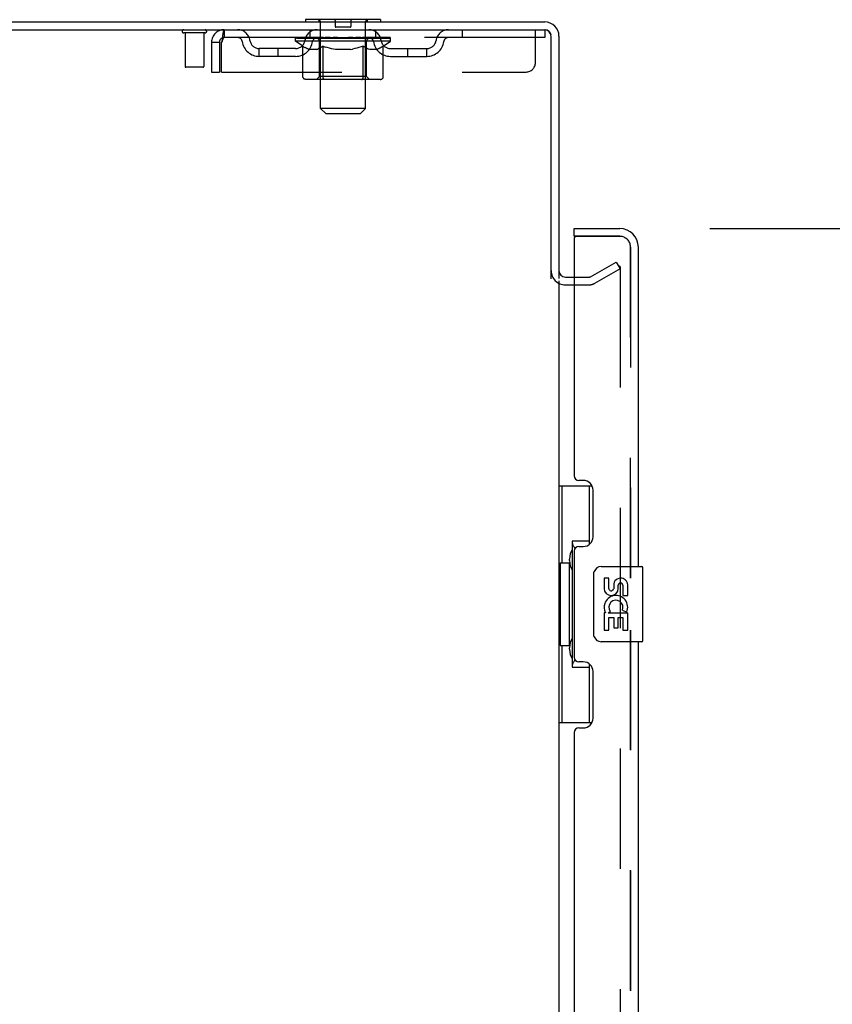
# Model space of a CAD drawing. Header units: inches. Extents: x 0 to 291, y 0 to 188.
# Tile 8 of 26: x 25 to 36, y 124 to 137. Entities that reach past the tile are written whole.
import ezdxf

# ---------------------------------------------------------------- set-up
doc = ezdxf.new("R2010")
doc.units = ezdxf.units.IN
doc.header["$LTSCALE"] = 16.01262
doc.header["$MEASUREMENT"] = 0
doc.linetypes.add('HIDDEN', pattern=[0.2, 0.1, -0.1])
doc.layers.get('0').update_dxf_attribs({"linetype": 'CONTINUOUS'})
for name, color, linetype in [('DEFAULT_2', 8, 'HIDDEN'), ('DIMENSIONS', 7, 'CONTINUOUS'), ('MASTER_DOOR_ASSEMBLY', 7, 'CONTINUOUS'), ('SLAVE_DOOR_ASSEMBLY', 7, 'CONTINUOUS')]:
    doc.layers.add(name, color=color, linetype=linetype)
doc.styles.get("Standard").update_dxf_attribs({"font": 'arial.ttf'})
doc.dimstyles.new('DIMSTYLE_1', dxfattribs={"dimtxt": 1.284435, "dimasz": 1.71258, "dimexe": 0.09, "dimexo": 0.07, "dimgap": 0.0375, "dimtad": 0, "dimtih": 1, "dimtoh": 1, "dimzin": 4, "dimdsep": 46, "dimtxsty": 'Standard', "dimblk": '_FILLED', "dimblk1": '_FILLED', "dimblk2": '_FILLED', "dimcen": 0.09, "dimadec": 3, "dimazin": 1, "dimtfac": 1, "dimtdec": 3, "dimtofl": 0, "dimtmove": 0, "dimatfit": 3, "dimldrblk": '_FILLED', "dimfxl": 0, "dimtolj": 1, "dimtzin": 4, "dimarcsym": 0})

# ---------------------------------------------------------------- blocks, each defined once
blk = doc.blocks.new('_FILLED')
at = {"color": 0, "linetype": 'ByBlock'}
blk.add_solid([(0, 0), (-1, 0.2), (-1, -0.2)], dxfattribs=at)
blk = doc.blocks.new('*D7')
at = {"layer": 'DIMENSIONS', "color": 2, "linetype": 'Continuous'}
for p, q in [((34.178, 133.957), (41.251, 133.957)), ((39.709, 133.957), (39.709, 99.1)), ((39.709, 59.457), (39.709, 94.605)), ((34.178, 59.457), (41.251, 59.457))]:
    blk.add_line(p, q, dxfattribs=at)
at = {"layer": 'DIMENSIONS', "color": 2, "linetype": 'Continuous', "xscale": 1.7125797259, "yscale": 1.7125797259, "zscale": 1.7125797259}
for p, rotation in [((39.709, 133.957), 90), ((39.709, 59.457), 270)]:
    blk.add_blockref('_FILLED', p, dxfattribs=dict(at, rotation=rotation))
at = {"layer": 'DIMENSIONS', "color": 2, "linetype": 'Continuous', "insert": (39.709, 98.458), "char_height": 1.2844, "width": 6.57019, "attachment_point": 2, "line_spacing_factor": 0.9}
blk.add_mtext('74.50\\PDOORS', dxfattribs=at)

msp = doc.modelspace()

# ---------------------------------------------------------------- linework, layer by layer
at = {"color": 3, "linetype": 'Continuous'}
for p, q in [((14.22, 136.707), (31.979, 136.707)), ((14.168, 136.603), (31.974, 136.603)), ((32.064, 133.289), (32.064, 136.513)), ((32.168, 136.518), (32.168, 133.29)), ((32.253, 133.311), (32.372, 133.311)), ((32.168, 133.259), (32.168, 60.155))]:
    msp.add_line(p, q, dxfattribs=at)
at = {"color": 7, "linetype": 'Continuous'}
for p, q in [((28.793, 136.737), (28.793, 136.707)), ((29.793, 136.737), (28.793, 136.737)), ((29.793, 136.737), (29.793, 136.707))]:
    msp.add_line(p, q, dxfattribs=at)
at = {"color": 3, "linetype": 'Continuous'}
for centre, radius, start, end in [((31.979, 136.518), 0.189, 0, 90), ((31.974, 136.513), 0.09, 0, 90), ((32.253, 133.396), 0.085, 180, 270)]:
    msp.add_arc(centre, radius, start, end, dxfattribs=at)
at = {"color": 7, "linetype": 'Continuous'}
msp.add_arc((31.979, 136.518), 0.085, 7.5, 82.5, dxfattribs=at)
at = {"layer": 'DEFAULT_2', "color": 8, "linetype": 'HIDDEN'}
for p, q in [((28.973, 136.737), (28.973, 136.707)), ((28.993, 135.556), (28.993, 136.707)), ((29.188, 136.727), (29.188, 136.647)), ((29.398, 136.727), (29.398, 136.647)), ((29.593, 135.556), (29.593, 136.707)), ((29.613, 136.737), (29.613, 136.707)), ((27.71, 136.603), (27.71, 136.499)), ((28.855, 136.499), (28.855, 136.603)), ((29.388, 136.637), (29.198, 136.637)), ((29.73, 136.499), (29.73, 136.603)), ((30.88, 136.603), (30.88, 136.499)), ((31.855, 136.165), (31.855, 136.603)), ((31.974, 136.603), (31.98, 136.603)), ((31.98, 136.603), (31.98, 136.499)), ((27.456, 136.56), (27.172, 136.56)), ((27.19, 136.56), (27.19, 136.113)), ((27.438, 136.56), (27.438, 136.113)), ((31.98, 136.499), (27.71, 136.499)), ((28.66, 136.452), (28.66, 136.499)), ((28.759, 136.382), (28.66, 136.452)), ((29.926, 136.452), (28.66, 136.452)), ((28.669, 136.492), (28.669, 136.499)), ((28.678, 136.489), (28.678, 136.492)), ((28.678, 136.489), (29.908, 136.489)), ((28.687, 136.489), (28.687, 136.492)), ((28.688, 136.489), (28.688, 136.492)), ((28.698, 136.492), (28.698, 136.499)), ((28.714, 136.489), (28.714, 136.492)), ((28.716, 136.489), (28.716, 136.492)), ((28.745, 136.492), (28.745, 136.499)), ((28.759, 136.489), (28.759, 136.492)), ((28.762, 136.489), (28.762, 136.492)), ((28.966, 136.492), (28.765, 136.492)), ((28.808, 136.492), (28.808, 136.499)), ((28.809, 136.489), (28.809, 136.492)), ((28.81, 136.489), (28.81, 136.492)), ((28.813, 136.489), (28.813, 136.492)), ((28.82, 136.489), (28.82, 136.492)), ((28.82, 136.489), (28.82, 136.492)), ((28.824, 136.489), (28.824, 136.492)), ((28.827, 136.489), (28.827, 136.493)), ((28.831, 136.489), (28.831, 136.492)), ((28.846, 136.489), (28.846, 136.492)), ((28.864, 136.489), (28.864, 136.494)), ((28.864, 136.489), (28.864, 136.492)), ((28.884, 136.489), (28.884, 136.492)), ((28.886, 136.492), (28.886, 136.499)), ((28.896, 136.489), (28.896, 136.492)), ((28.9, 136.489), (28.9, 136.492)), ((28.909, 136.489), (28.909, 136.492)), ((28.92, 136.489), (28.92, 136.496)), ((28.936, 136.489), (28.936, 136.492)), ((28.939, 136.489), (28.939, 136.492)), ((28.966, 136.489), (28.966, 136.492)), ((29.033, 136.492), (28.971, 136.492)), ((28.976, 136.492), (28.976, 136.499)), ((28.98, 135.98), (28.98, 136.449)), ((28.983, 136.489), (28.983, 136.492)), ((28.988, 136.489), (28.988, 136.492)), ((28.994, 136.489), (28.994, 136.497)), ((28.998, 136.489), (28.998, 136.492)), ((29.009, 136.489), (29.009, 136.492)), ((29.033, 136.489), (29.033, 136.492)), ((29.108, 136.492), (29.049, 136.492)), ((29.069, 136.489), (29.069, 136.492)), ((29.076, 136.492), (29.076, 136.499)), ((29.08, 136.489), (29.08, 136.492)), ((29.083, 136.489), (29.083, 136.498)), ((29.085, 136.489), (29.085, 136.492)), ((29.093, 136.489), (29.093, 136.492)), ((29.108, 136.489), (29.108, 136.492)), ((29.188, 136.492), (29.134, 136.492)), ((29.147, 136.489), (29.147, 136.492)), ((29.179, 136.492), (29.293, 136.499)), ((29.183, 136.492), (29.183, 136.499)), ((29.184, 136.498), (29.183, 136.499)), ((29.184, 136.492), (29.184, 136.498)), ((29.184, 136.489), (29.184, 136.492)), ((29.187, 136.489), (29.187, 136.492)), ((29.188, 136.489), (29.188, 136.492)), ((29.189, 136.489), (29.189, 136.492)), ((29.272, 136.492), (29.224, 136.492)), ((29.229, 136.489), (29.229, 136.492)), ((29.272, 136.489), (29.272, 136.492)), ((29.29, 136.492), (29.29, 136.492)), ((29.29, 136.489), (29.29, 136.492)), ((29.29, 136.489), (29.29, 136.492)), ((29.293, 136.492), (29.293, 136.499)), ((29.293, 136.499), (29.407, 136.492)), ((29.296, 136.489), (29.296, 136.492)), ((29.296, 136.489), (29.296, 136.492)), ((29.296, 136.492), (29.296, 136.492)), ((29.314, 136.489), (29.314, 136.492)), ((29.314, 136.492), (29.362, 136.492)), ((29.356, 136.489), (29.356, 136.492)), ((29.397, 136.489), (29.397, 136.492)), ((29.398, 136.489), (29.398, 136.492)), ((29.398, 136.492), (29.452, 136.492)), ((29.399, 136.489), (29.399, 136.492)), ((29.402, 136.498), (29.403, 136.499)), ((29.402, 136.492), (29.402, 136.498)), ((29.402, 136.489), (29.402, 136.492)), ((29.403, 136.492), (29.403, 136.499)), ((29.439, 136.489), (29.439, 136.492)), ((29.478, 136.489), (29.478, 136.492)), ((29.478, 136.492), (29.537, 136.492)), ((29.493, 136.489), (29.493, 136.492)), ((29.501, 136.489), (29.501, 136.492)), ((29.503, 136.489), (29.503, 136.498)), ((29.506, 136.489), (29.506, 136.492)), ((29.51, 136.492), (29.51, 136.499)), ((29.517, 136.489), (29.517, 136.492)), ((29.553, 136.489), (29.553, 136.492)), ((29.553, 136.492), (29.615, 136.492)), ((29.577, 136.489), (29.577, 136.492)), ((29.588, 136.489), (29.588, 136.492)), ((29.592, 136.489), (29.592, 136.497)), ((29.598, 136.489), (29.598, 136.492)), ((29.603, 136.489), (29.603, 136.492)), ((29.606, 135.98), (29.606, 136.449)), ((29.61, 136.492), (29.61, 136.499)), ((29.62, 136.489), (29.62, 136.492)), ((29.62, 136.492), (29.926, 136.492)), ((29.647, 136.489), (29.647, 136.492)), ((29.65, 136.489), (29.65, 136.492)), ((29.666, 136.489), (29.666, 136.496)), ((29.677, 136.489), (29.677, 136.492)), ((29.686, 136.489), (29.686, 136.492)), ((29.69, 136.489), (29.69, 136.492)), ((29.7, 136.492), (29.7, 136.499)), ((29.701, 136.489), (29.701, 136.492)), ((29.722, 136.489), (29.722, 136.494)), ((29.722, 136.489), (29.722, 136.492)), ((29.74, 136.489), (29.74, 136.492)), ((29.755, 136.489), (29.755, 136.492)), ((29.759, 136.489), (29.759, 136.493)), ((29.762, 136.489), (29.762, 136.492)), ((29.766, 136.489), (29.766, 136.492)), ((29.766, 136.489), (29.766, 136.492)), ((29.773, 136.489), (29.773, 136.492)), ((29.776, 136.489), (29.776, 136.492)), ((29.777, 136.489), (29.777, 136.492)), ((29.778, 136.492), (29.778, 136.499)), ((29.805, 136.495), (29.925, 136.496)), ((29.805, 136.492), (29.805, 136.495)), ((29.824, 136.489), (29.824, 136.492)), ((29.827, 136.489), (29.827, 136.492)), ((29.829, 136.384), (29.926, 136.452)), ((29.841, 136.492), (29.841, 136.499)), ((29.87, 136.489), (29.87, 136.492)), ((29.872, 136.489), (29.872, 136.492)), ((29.888, 136.492), (29.888, 136.499)), ((29.898, 136.489), (29.898, 136.492)), ((29.899, 136.489), (29.899, 136.492)), ((29.908, 136.489), (29.908, 136.492)), ((29.917, 136.492), (29.917, 136.499)), ((29.925, 136.492), (29.925, 136.496)), ((29.926, 136.452), (29.926, 136.492)), ((27.543, 136.436), (27.543, 136.04)), ((27.543, 136.436), (27.647, 136.436)), ((27.647, 136.436), (27.647, 136.04)), ((27.677, 136.04), (27.677, 136.436)), ((28.178, 136.248), (28.178, 136.352)), ((28.661, 136.352), (28.178, 136.352)), ((28.428, 136.248), (28.428, 136.352)), ((28.759, 135.977), (28.759, 136.382)), ((28.759, 136.382), (28.773, 136.373)), ((28.787, 136.364), (28.773, 136.373)), ((28.8, 136.357), (28.787, 136.365)), ((28.814, 136.35), (28.8, 136.357)), ((28.827, 136.345), (28.814, 136.351)), ((28.841, 136.34), (28.827, 136.345)), ((28.944, 136.34), (28.841, 136.34)), ((28.944, 136.34), (28.958, 136.345)), ((28.972, 136.351), (28.958, 136.345)), ((28.985, 136.357), (28.971, 136.351)), ((28.999, 136.365), (28.985, 136.357)), ((29.013, 136.373), (28.999, 136.365)), ((29.027, 136.383), (29.012, 136.373)), ((29.027, 135.977), (29.027, 136.383)), ((29.027, 136.383), (29.055, 136.373)), ((29.084, 136.365), (29.055, 136.373)), ((29.112, 136.357), (29.083, 136.365)), ((29.139, 136.35), (29.111, 136.357)), ((29.167, 136.345), (29.139, 136.35)), ((29.194, 136.34), (29.166, 136.345)), ((29.392, 136.34), (29.194, 136.34)), ((29.392, 136.34), (29.42, 136.345)), ((29.448, 136.351), (29.42, 136.345)), ((29.476, 136.357), (29.448, 136.351)), ((29.504, 136.365), (29.476, 136.357)), ((29.533, 136.374), (29.504, 136.365)), ((29.562, 136.384), (29.533, 136.374)), ((29.562, 135.977), (29.562, 136.384)), ((29.562, 136.384), (29.577, 136.374)), ((29.591, 136.365), (29.577, 136.374)), ((29.606, 136.357), (29.591, 136.365)), ((29.62, 136.35), (29.606, 136.357)), ((29.634, 136.345), (29.62, 136.35)), ((29.648, 136.34), (29.634, 136.345)), ((29.742, 136.34), (29.648, 136.34)), ((29.742, 136.34), (29.757, 136.345)), ((29.771, 136.351), (29.756, 136.345)), ((29.785, 136.357), (29.771, 136.35)), ((29.8, 136.365), (29.785, 136.357)), ((29.815, 136.374), (29.8, 136.365)), ((29.829, 136.384), (29.814, 136.374)), ((29.829, 135.977), (29.829, 136.384)), ((29.925, 136.352), (30.408, 136.352)), ((30.158, 136.248), (30.158, 136.352)), ((30.408, 136.248), (30.408, 136.352)), ((28.661, 136.248), (28.178, 136.248)), ((29.925, 136.248), (30.408, 136.248)), ((27.428, 136.103), (27.2, 136.103)), ((27.543, 136.04), (27.647, 136.04)), ((27.677, 136.04), (31.73, 136.04)), ((29.787, 135.94), (28.802, 135.94)), ((28.98, 135.98), (28.94, 135.94)), ((29.606, 135.98), (28.98, 135.98)), ((29.03, 135.958), (29.029, 135.962)), ((29.032, 135.954), (29.03, 135.958)), ((29.038, 135.945), (29.036, 135.947)), ((29.043, 135.941), (29.04, 135.943)), ((29.045, 135.941), (29.043, 135.941)), ((29.048, 135.94), (29.045, 135.941)), ((29.606, 135.98), (29.646, 135.94)), ((29.062, 135.487), (28.993, 135.556)), ((29.593, 135.556), (28.993, 135.556)), ((29.524, 135.487), (29.593, 135.556)), ((29.062, 135.487), (29.524, 135.487)), ((32.589, 133.315), (32.929, 133.511)), ((32.929, 133.511), (32.981, 133.421)), ((32.981, 133.441), (32.981, 59.972)), ((32.372, 133.311), (32.572, 133.311)), ((32.981, 133.421), (32.641, 133.225)), ((32.253, 133.207), (32.572, 133.207))]:
    msp.add_line(p, q, dxfattribs=at)
for points in [[(27.71, 136.603), (27.708, 136.602), (27.705, 136.598), (27.703, 136.593), (27.701, 136.586), (27.698, 136.577), (27.696, 136.566), (27.693, 136.554), (27.691, 136.54), (27.689, 136.524), (27.686, 136.508), (27.684, 136.491), (27.682, 136.473), (27.679, 136.454), (27.677, 136.436)], [(27.71, 136.499), (27.708, 136.498), (27.705, 136.497), (27.703, 136.495), (27.701, 136.492), (27.698, 136.489), (27.696, 136.485), (27.693, 136.48), (27.691, 136.475), (27.689, 136.469), (27.686, 136.463), (27.684, 136.456), (27.682, 136.45), (27.677, 136.436)], [(28.802, 135.94), (28.797, 135.941), (28.792, 135.941), (28.787, 135.943), (28.782, 135.945), (28.777, 135.947), (28.773, 135.95), (28.769, 135.954), (28.766, 135.958), (28.763, 135.962), (28.761, 135.967), (28.759, 135.972), (28.759, 135.977)], [(29.027, 135.967), (29.027, 135.972), (29.027, 135.977)], [(29.029, 135.962), (29.027, 135.967), (29.027, 135.972), (29.027, 135.977)], [(29.04, 135.943), (29.038, 135.945), (29.036, 135.947), (29.034, 135.95), (29.032, 135.954)], [(29.54, 135.94), (29.543, 135.941), (29.546, 135.941), (29.548, 135.943), (29.55, 135.945), (29.553, 135.947), (29.555, 135.95), (29.557, 135.954), (29.559, 135.958), (29.56, 135.962), (29.561, 135.967), (29.562, 135.972), (29.562, 135.977)], [(29.787, 135.94), (29.792, 135.941), (29.797, 135.941), (29.802, 135.943), (29.807, 135.945), (29.811, 135.947), (29.816, 135.95), (29.82, 135.954), (29.823, 135.958), (29.826, 135.962), (29.828, 135.967), (29.829, 135.972), (29.829, 135.977)], [(32.963, 133.461), (32.963, 133.461), (32.961, 133.461), (32.959, 133.46), (32.957, 133.46), (32.955, 133.459)], [(32.967, 133.461), (32.965, 133.461), (32.963, 133.461)], [(32.967, 133.461), (32.969, 133.46), (32.971, 133.459), (32.972, 133.458), (32.974, 133.457), (32.975, 133.455), (32.977, 133.454), (32.978, 133.452), (32.979, 133.45), (32.98, 133.448), (32.98, 133.446), (32.98, 133.443), (32.981, 133.441)]]:
    msp.add_lwpolyline(points, dxfattribs=at)
for centre, radius, start, end in [((28.963, 136.707), 0.03, 0, 90), ((29.178, 136.727), 0.01, 0, 90), ((29.408, 136.727), 0.01, 90, 180), ((29.623, 136.707), 0.03, 90, 180), ((27.172, 136.581), 0.0215, 90, 270), ((27.456, 136.581), 0.0215, 270, 90), ((27.71, 136.436), 0.167, 90, 180), ((27.889, 136.436), 0.167, 8.0716, 90), ((28.95, 136.436), 0.167, 90, 171.9284), ((29.198, 136.647), 0.01, 180, 270), ((29.388, 136.647), 0.01, 270, 360), ((29.635, 136.436), 0.167, 8.0716, 90), ((30.697, 136.436), 0.167, 90, 171.9284), ((27.71, 136.436), 0.063, 90, 180), ((27.89, 136.436), 0.0625, 7.9863, 90), ((28.178, 136.477), 0.229, 187.9863, 270), ((28.178, 136.477), 0.125, 188.0716, 270), ((28.661, 136.477), 0.125, 270, 351.9284), ((28.661, 136.477), 0.229, 270, 352.0137), ((28.95, 136.436), 0.0625, 90, 172.0137), ((28.94, 136.449), 0.0398, 0, 90), ((29.646, 136.449), 0.0398, 90, 180), ((29.636, 136.436), 0.0625, 7.9863, 90), ((29.925, 136.477), 0.229, 187.9863, 270), ((29.925, 136.477), 0.125, 188.0716, 270), ((30.408, 136.477), 0.125, 270, 351.9284), ((30.408, 136.477), 0.229, 270, 352.0137), ((30.696, 136.436), 0.0625, 90, 172.0137), ((27.2, 136.113), 0.01, 180, 270), ((27.428, 136.113), 0.01, 270, 360), ((31.73, 136.165), 0.125, 270, 360), ((32.253, 133.396), 0.189, 180, 270), ((32.572, 133.344), 0.033, 270, 300), ((32.572, 133.344), 0.137, 270, 300)]:
    msp.add_arc(centre, radius, start, end, dxfattribs=at)
for centre, major_axis, ratio, start_param, end_param in [((29.293, 136.499), (0.633, 0.007), 0.05963, 2.96643, 3.140963), ((28.64, 136.487), (0.198, 0), 0.060556, 0.430652, 1.470503), ((29.293, 136.499), (0.633, 0), 0.060556, -3.141593, -2.96706), ((28.64, 136.48), (0.198, 0.002), 0.05963, 1.376596, 1.469874), ((29.293, 136.499), (0.633, 0.013), 0.05688, 2.791345, 2.965878), ((28.616, 136.487), (0.198, 0.002), 0.05963, 0.25549, 1.295341), ((28.684, 136.487), (0.198, -0.002), 0.05963, 0.605815, 1.645666), ((29.293, 136.499), (0.633, -0.007), 0.05963, -2.96643, -2.791898), ((28.684, 136.48), (0.198, 0), 0.060556, 1.551758, 1.645036), ((28.616, 136.48), (0.198, 0.004), 0.05688, 1.20151, 1.294789), ((28.685, 136.482), (0.164, 0.002), 0.05963, 1.065228, 1.614276), ((28.666, 136.482), (0.164, 0.003), 0.05688, 0.890143, 1.43919), ((28.723, 136.482), (0.164, 0), 0.060556, 1.240391, 1.789438), ((29.293, 136.499), (0.633, 0.019), 0.052395, 2.616403, 2.790936), ((28.612, 136.487), (0.198, 0.004), 0.05688, 0.080405, 1.120256), ((28.747, 136.487), (0.198, -0.004), 0.05688, 0.7809, 1.820751), ((29.293, 136.499), (0.633, -0.013), 0.05688, -2.791345, -2.616812), ((28.747, 136.48), (0.198, -0.002), 0.05963, 1.72692, 1.820198), ((28.612, 136.48), (0.198, 0.006), 0.052395, 1.026568, 1.119847), ((28.665, 136.482), (0.164, 0.005), 0.052395, 0.715201, 1.264248), ((28.779, 136.482), (0.164, -0.002), 0.05963, 1.415553, 1.9646), ((29.293, 136.499), (0.633, 0.025), 0.046319, 2.441654, 2.616187), ((28.826, 136.487), (0.198, -0.006), 0.052395, 0.955842, 1.995693), ((28.629, 136.487), (0.198, 0.006), 0.052395, -0.094537, 0.945314), ((29.293, 136.499), (0.633, -0.019), 0.052395, -2.616403, -2.44187), ((28.826, 136.48), (0.198, -0.004), 0.05688, 1.902006, 1.995284), ((28.629, 136.48), (0.198, 0.008), 0.046319, 0.851819, 0.945098), ((28.683, 136.482), (0.164, 0.006), 0.046319, 0.540452, 1.089499), ((28.85, 136.482), (0.164, -0.003), 0.05688, 1.590638, 2.139686), ((29.293, 136.499), (0.633, 0.029), 0.038841, 2.267123, 2.441656), ((28.919, 136.487), (0.198, -0.008), 0.046319, 1.130591, 2.170442), ((28.666, 136.487), (0.198, 0.008), 0.046319, -0.269286, 0.770565), ((29.293, 136.499), (0.633, -0.025), 0.046319, -2.441654, -2.267121), ((28.919, 136.48), (0.198, -0.006), 0.052395, 2.076947, 2.170226), ((28.666, 136.48), (0.198, 0.009), 0.038841, 0.677289, 0.770567), ((28.72, 136.482), (0.164, 0.008), 0.038841, 0.365921, 0.914969), ((28.935, 136.482), (0.164, -0.005), 0.052395, 1.76558, 2.314627), ((29.293, 136.499), (0.633, 0.033), 0.030195, 2.09281, 2.267343), ((29.024, 136.487), (0.198, -0.009), 0.038841, 1.305122, 2.344973), ((28.722, 136.487), (0.198, 0.009), 0.038841, -0.443817, 0.596034), ((29.293, 136.499), (0.633, -0.029), 0.038841, -2.267123, -2.092591), ((29.024, 136.48), (0.198, -0.008), 0.046319, 2.251696, 2.344975), ((28.722, 136.48), (0.198, 0.01), 0.030195, 0.502975, 0.596254), ((28.775, 136.482), (0.164, 0.009), 0.030195, 0.191608, 0.740655), ((29.03, 136.482), (0.164, -0.006), 0.046319, 1.940329, 2.489376), ((28.796, 136.487), (0.198, 0.01), 0.030195, -0.61813, 0.421721), ((29.293, 136.499), (0.633, 0.036), 0.020645, 1.918687, 2.09322), ((29.137, 136.487), (0.198, -0.01), 0.030195, 1.479435, 2.519286), ((29.293, 136.499), (0.633, -0.033), 0.030195, -2.09281, -1.918277), ((29.137, 136.48), (0.198, -0.009), 0.038841, 2.426227, 2.519505), ((28.796, 136.48), (0.198, 0.011), 0.020645, 0.328852, 0.422131), ((28.845, 136.482), (0.164, 0.009), 0.020645, 0.017485, 0.566532), ((29.134, 136.482), (0.164, -0.008), 0.038841, 2.11486, 2.663907), ((28.884, 136.487), (0.198, 0.011), 0.020645, -0.792253, 0.247598), ((29.293, 136.499), (0.633, 0.038), 0.010478, 1.744704, 1.919237), ((29.255, 136.487), (0.198, -0.011), 0.020645, 1.653558, 2.693409), ((29.293, 136.499), (0.633, -0.036), 0.020645, -1.918687, -1.744154), ((29.255, 136.48), (0.198, -0.01), 0.030195, 2.60054, 2.693819), ((28.884, 136.48), (0.198, 0.012), 0.010478, 0.154869, 0.248148), ((28.928, 136.482), (0.164, 0.01), 0.010478, 6.126688, 6.675735), ((29.242, 136.482), (0.164, -0.009), 0.030195, 2.289173, 2.83822), ((28.985, 136.487), (0.198, 0.012), 0.010478, -0.966236, -0.000846), ((29.374, 136.487), (0.198, -0.012), 0.010478, 1.827541, 2.867392), ((29.293, 136.499), (0.633, -0.038), 0.010478, -1.744704, -1.570171), ((29.374, 136.48), (0.198, -0.011), 0.020645, 2.774664, 2.867942), ((29.352, 136.482), (0.164, -0.009), 0.020645, 2.463296, 3.012344), ((29.212, 136.487), (0.198, 0.012), 0.010478, 0.274201, 1.314052), ((29.126, 136.482), (0.164, 0.01), 0.010478, -0.000483, 0.504314), ((29.096, 136.48), (0.198, 0.012), 0.010478, 0.099668, 0.192946), ((29.293, 136.499), (0.633, 0.038), 0.010478, -1.571421, -1.396888), ((29.49, 136.48), (0.198, -0.012), 0.010478, 2.948646, 3.041925), ((29.46, 136.482), (0.164, -0.01), 0.010478, 2.637279, 3.142076), ((29.331, 136.487), (0.198, 0.011), 0.020645, 0.448184, 1.488034), ((29.234, 136.482), (0.164, 0.009), 0.020645, 0.129249, 0.678296), ((29.212, 136.48), (0.198, 0.011), 0.020645, 0.273651, 0.366929), ((29.601, 136.487), (0.198, -0.012), 0.010478, -3.140747, -2.175357), ((29.293, 136.499), (0.633, 0.036), 0.020645, -1.397439, -1.222906), ((29.293, 136.499), (0.633, -0.038), 0.010478, 1.222355, 1.396888), ((29.449, 136.487), (0.198, 0.01), 0.030195, 0.622307, 1.662158), ((29.344, 136.482), (0.164, 0.009), 0.030195, 0.303372, 0.852419), ((29.658, 136.482), (0.164, -0.01), 0.010478, 2.749043, 3.29809), ((29.702, 136.487), (0.198, -0.011), 0.020645, 2.893995, 3.933846), ((29.331, 136.48), (0.198, 0.01), 0.030195, 0.447774, 0.541052), ((29.702, 136.48), (0.198, -0.012), 0.010478, 2.893445, 2.986723), ((29.562, 136.487), (0.198, 0.009), 0.038841, 0.79662, 1.836471), ((29.293, 136.499), (0.633, 0.033), 0.030195, -1.223315, -1.048783), ((29.293, 136.499), (0.633, -0.036), 0.020645, 1.048373, 1.222906), ((29.452, 136.482), (0.164, 0.008), 0.038841, 0.477686, 1.026733), ((29.741, 136.482), (0.164, -0.009), 0.020645, 2.57506, 3.124108), ((29.79, 136.487), (0.198, -0.01), 0.030195, 2.719872, 3.759723), ((29.667, 136.487), (0.198, 0.008), 0.046319, 0.971151, 2.011002), ((29.449, 136.48), (0.198, 0.009), 0.038841, 0.622087, 0.715366), ((29.79, 136.48), (0.198, -0.011), 0.020645, 2.719462, 2.812741), ((29.293, 136.499), (0.633, 0.029), 0.038841, -1.049002, -0.874469), ((29.293, 136.499), (0.633, -0.033), 0.030195, 0.87425, 1.048783), ((29.556, 136.482), (0.164, 0.006), 0.046319, 0.652216, 1.201263), ((29.76, 136.487), (0.198, 0.006), 0.052395, 1.1459, 2.185751), ((29.811, 136.482), (0.164, -0.009), 0.030195, 2.400937, 2.949985), ((29.864, 136.487), (0.198, -0.009), 0.038841, 2.545558, 3.585409), ((29.651, 136.482), (0.164, 0.005), 0.052395, 0.826965, 1.376012), ((29.562, 136.48), (0.198, 0.008), 0.046319, 0.796618, 0.889896), ((29.864, 136.48), (0.198, -0.01), 0.030195, 2.545339, 2.638617), ((29.839, 136.487), (0.198, 0.004), 0.05688, 1.320842, 2.360692), ((29.293, 136.499), (0.633, 0.025), 0.046319, -0.874471, -0.699939), ((29.293, 136.499), (0.633, -0.029), 0.038841, 0.699936, 0.874469), ((29.92, 136.487), (0.198, -0.008), 0.046319, 2.371028, 3.410879), ((29.866, 136.482), (0.164, -0.008), 0.038841, 2.226624, 2.775671), ((29.902, 136.487), (0.198, 0.002), 0.05963, 1.495927, 2.535778), ((29.736, 136.482), (0.164, 0.003), 0.05688, 1.001907, 1.550954), ((29.957, 136.487), (0.198, -0.006), 0.052395, 2.196279, 3.23613), ((29.903, 136.482), (0.164, -0.006), 0.046319, 2.052093, 2.601141), ((29.667, 136.48), (0.198, 0.006), 0.052395, 0.971367, 1.064645), ((29.946, 136.487), (0.198, 0), 0.060556, 2.364024, 2.71094), ((29.92, 136.48), (0.198, -0.009), 0.038841, 2.371026, 2.464304), ((29.974, 136.487), (0.198, -0.004), 0.05688, 2.021337, 3.061188), ((29.293, 136.499), (0.633, 0.019), 0.052395, -0.699723, -0.52519), ((29.293, 136.499), (0.633, -0.025), 0.046319, 0.525406, 0.699939), ((29.97, 136.487), (0.198, -0.002), 0.05963, 1.846251, 2.886102), ((29.807, 136.482), (0.164, 0.002), 0.05963, 1.176993, 1.72604), ((29.921, 136.482), (0.164, -0.005), 0.052395, 1.877344, 2.426392), ((29.863, 136.482), (0.164, 0), 0.060556, 1.352155, 1.901202), ((29.92, 136.482), (0.164, -0.003), 0.05688, 1.702402, 2.25145), ((29.901, 136.482), (0.164, -0.002), 0.05963, 1.527317, 2.076364), ((29.76, 136.48), (0.198, 0.004), 0.05688, 1.146309, 1.239587), ((29.957, 136.48), (0.198, -0.008), 0.046319, 2.196495, 2.289773), ((29.293, 136.499), (0.633, 0.013), 0.05688, -0.524781, -0.350248), ((29.293, 136.499), (0.633, -0.019), 0.052395, 0.350657, 0.52519), ((29.946, 136.48), (0.198, -0.002), 0.05963, 1.764997, 1.971333), ((29.839, 136.48), (0.198, 0.002), 0.05963, 1.321394, 1.414673), ((29.974, 136.48), (0.198, -0.006), 0.052395, 2.021746, 2.115024), ((29.293, 136.499), (0.633, 0.007), 0.05963, -0.349695, -0.175162), ((29.293, 136.499), (0.633, -0.013), 0.05688, 0.175715, 0.350248), ((29.902, 136.48), (0.198, 0), 0.060556, 1.496556, 1.589835), ((29.97, 136.48), (0.198, -0.004), 0.05688, 1.846804, 1.940083), ((29.293, 136.499), (0.633, -0.007), 0.05963, 6.27665, 6.458348), ((29.293, 136.499), (0.633, 0), 0.060556, -0.174533, -0.058352)]:
    msp.add_ellipse(centre, major_axis=major_axis, ratio=ratio, start_param=start_param, end_param=end_param, dxfattribs=at)
at = {"layer": 'MASTER_DOOR_ASSEMBLY', "color": 8, "linetype": 'HIDDEN'}
for p, q in [((32.392, 133.853), (32.979, 133.853)), ((33.122, 133.71), (33.122, 129.302)), ((33.122, 128.612), (33.122, 107.802))]:
    msp.add_line(p, q, dxfattribs=at)
msp.add_arc((32.979, 133.71), 0.142, 0, 90, dxfattribs=at)
at = {"layer": 'SLAVE_DOOR_ASSEMBLY', "color": 7, "linetype": 'Continuous'}
for p, q in [((32.372, 133.853), (32.372, 133.957)), ((32.392, 133.853), (32.372, 133.853)), ((32.168, 130.532), (32.608, 130.532)), ((32.207, 130.532), (32.207, 129.507)), ((32.572, 130.532), (32.572, 129.752)), ((32.345, 129.797), (32.345, 128.117)), ((32.572, 129.797), (32.345, 129.797)), ((32.185, 129.507), (32.185, 128.407)), ((32.185, 129.507), (32.308, 129.507)), ((32.308, 129.537), (32.308, 129.557)), ((32.308, 128.407), (32.308, 129.507)), ((32.731, 129.457), (33.271, 129.457)), ((33.286, 128.472), (33.286, 129.442)), ((32.631, 128.557), (32.631, 129.357)), ((32.769, 129.302), (32.769, 129.166)), ((32.832, 129.302), (32.769, 129.302)), ((32.832, 129.166), (32.832, 129.302)), ((32.897, 129.229), (32.897, 129.16)), ((32.957, 129.166), (32.957, 129.208)), ((33.02, 129.208), (33.02, 129.072)), ((33.083, 129.072), (33.083, 129.208)), ((33.02, 129.072), (33.083, 129.072)), ((32.769, 128.841), (32.769, 128.611)), ((32.787, 128.841), (32.769, 128.841)), ((32.821, 128.841), (32.849, 128.86)), ((32.821, 128.841), (33.083, 128.841)), ((33.012, 128.877), (33.07, 128.852)), ((33.083, 128.611), (33.083, 128.841)), ((32.832, 128.611), (32.832, 128.778)), ((32.832, 128.778), (32.897, 128.778)), ((32.897, 128.778), (32.897, 128.642)), ((32.957, 128.642), (32.957, 128.778)), ((32.957, 128.778), (33.02, 128.778)), ((33.02, 128.778), (33.02, 128.611)), ((32.769, 128.611), (32.832, 128.611)), ((32.897, 128.642), (32.957, 128.642)), ((33.02, 128.611), (33.083, 128.611)), ((33.271, 128.457), (32.731, 128.457)), ((32.185, 128.407), (32.308, 128.407)), ((32.207, 128.407), (32.207, 127.382)), ((32.308, 128.356), (32.308, 128.376)), ((32.345, 128.117), (32.572, 128.117)), ((32.572, 128.161), (32.572, 127.382)), ((32.168, 127.382), (32.608, 127.382))]:
    msp.add_line(p, q, dxfattribs=at)
at = {"layer": 'SLAVE_DOOR_ASSEMBLY', "color": 3, "linetype": 'Continuous'}
for p, q in [((32.372, 133.957), (32.979, 133.957)), ((32.372, 133.833), (32.372, 130.664)), ((33.226, 129.457), (33.226, 133.71)), ((32.492, 130.604), (32.432, 130.604)), ((32.622, 129.854), (32.622, 130.474)), ((32.372, 129.664), (32.372, 128.249)), ((32.432, 129.724), (32.492, 129.724)), ((33.226, 107.957), (33.226, 128.457)), ((32.492, 128.189), (32.432, 128.189)), ((32.622, 127.439), (32.622, 128.059)), ((32.432, 127.309), (32.492, 127.309)), ((32.372, 127.249), (32.372, 109.164))]:
    msp.add_line(p, q, dxfattribs=at)
at = {"layer": 'SLAVE_DOOR_ASSEMBLY', "color": 8, "linetype": 'HIDDEN'}
for p, q in [((32.979, 133.853), (32.392, 133.853)), ((33.122, 129.302), (33.122, 133.71)), ((33.122, 107.802), (33.122, 128.612))]:
    msp.add_line(p, q, dxfattribs=at)
at = {"layer": 'SLAVE_DOOR_ASSEMBLY', "color": 7, "linetype": 'Continuous'}
for points in [[(32.345, 129.773), (32.345, 129.77), (32.346, 129.766), (32.347, 129.762), (32.348, 129.757), (32.35, 129.753), (32.352, 129.748), (32.354, 129.742), (32.357, 129.736), (32.36, 129.73), (32.364, 129.723), (32.369, 129.715), (32.373, 129.708), (32.379, 129.699), (32.381, 129.696)], [(32.631, 129.357), (32.631, 129.363), (32.632, 129.369), (32.633, 129.375), (32.634, 129.381), (32.636, 129.387), (32.638, 129.393)], [(32.638, 128.52), (32.636, 128.526), (32.634, 128.532), (32.633, 128.538), (32.632, 128.544), (32.631, 128.55), (32.631, 128.557)], [(32.381, 128.218), (32.379, 128.214), (32.373, 128.206), (32.369, 128.198), (32.364, 128.19), (32.36, 128.184), (32.357, 128.177), (32.354, 128.171), (32.352, 128.166), (32.35, 128.16), (32.348, 128.156), (32.347, 128.151), (32.346, 128.147), (32.345, 128.144), (32.345, 128.14)]]:
    msp.add_lwpolyline(points, dxfattribs=at)
at = {"layer": 'SLAVE_DOOR_ASSEMBLY', "color": 3, "linetype": 'Continuous'}
for centre, radius, start, end in [((32.979, 133.71), 0.246, 0, 90), ((32.392, 133.833), 0.02, 90, 180), ((32.432, 130.664), 0.06, 180, 270), ((32.492, 130.474), 0.13, 0, 90), ((32.492, 129.854), 0.13, 270, 360), ((32.432, 129.664), 0.06, 90, 180), ((32.432, 128.249), 0.06, 180, 270), ((32.492, 128.059), 0.13, 0, 90), ((32.492, 127.439), 0.13, 270, 360), ((32.432, 127.249), 0.06, 90, 180)]:
    msp.add_arc(centre, radius, start, end, dxfattribs=at)
at = {"layer": 'SLAVE_DOOR_ASSEMBLY', "color": 8, "linetype": 'HIDDEN'}
msp.add_arc((32.979, 133.71), 0.142, 0, 90, dxfattribs=at)
at = {"layer": 'SLAVE_DOOR_ASSEMBLY', "color": 7, "linetype": 'Continuous'}
for centre, radius, start, end in [((33.062, 133.567), 0.26, 90, 92.5933), ((32.731, 129.357), 0.1, 90, 158.7946), ((33.271, 129.442), 0.015, 0, 90), ((32.989, 129.208), 0.0943, 68.6999, 167.4338), ((32.989, 129.208), 0.0314, 0, 180.0485), ((32.989, 129.208), 0.0943, 0, 68.6704), ((32.863, 129.166), 0.0943, 180, 360), ((32.863, 129.166), 0.0314, 180, 261.2295), ((32.862, 129.171), 0.0362, 263.4285, 341.7628), ((32.926, 128.915), 0.157, 336.5966, 161.8791), ((32.926, 128.915), 0.0943, 336.5966, 215.1122), ((32.923, 128.914), 0.154, 161.4199, 206.1963), ((32.926, 128.915), 0.157, 205.737, 207.8532), ((32.731, 128.557), 0.1, 201.205, 270), ((33.271, 128.472), 0.015, 270, 360)]:
    msp.add_arc(centre, radius, start, end, dxfattribs=at)
for centre, start_param, end_param in [((32.412, 129.547), 0.699287, 1.51401), ((32.412, 129.547), -4.655602, -3.84088), ((32.412, 128.366), 0.699287, 1.51401), ((32.412, 128.366), -4.655602, -3.84088)]:
    msp.add_ellipse(centre, major_axis=(0, 0.18), ratio=0.579493, start_param=start_param, end_param=end_param, dxfattribs=at)

# ---------------------------------------------------------------- dimensions: what is measured, and where the dimension line sits
at = {"layer": 'DIMENSIONS', "color": 2, "linetype": 'Continuous'}
dim = msp.add_linear_dim(base=(39.709, 59.457), p1=(34.108, 133.957), p2=(34.108, 59.457), angle=270, text='<>\\PDOORS', dimstyle='DIMSTYLE_1', dxfattribs=at)
dim.commit()
dim.dimension.update_dxf_attribs({"geometry": '*D7', "text_midpoint": (39.709, 96.853), "dimtype": 160})

doc.saveas('drawing.dxf')
